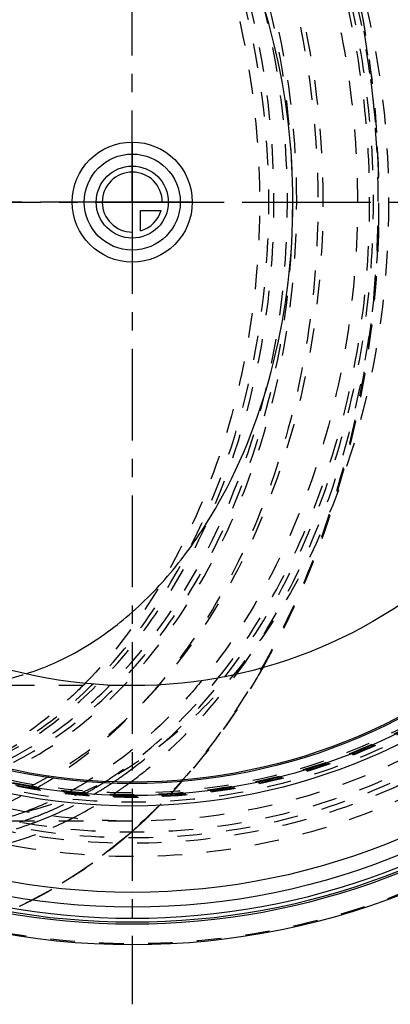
# Model space of a CAD drawing. Header units: millimetres. Extents: x 195 to 799, y 286 to 708.
# Tile 3 of 13: x 566 to 664, y 286 to 549. Entities that reach past the tile are written whole.
import ezdxf

# ---------------------------------------------------------------- set-up
doc = ezdxf.new("R2010")
doc.units = ezdxf.units.MM
doc.header["$LTSCALE"] = 65.185185
doc.linetypes.add('CENTER', pattern=[0.6, 0.375, -0.075, 0.075, -0.075])
doc.linetypes.add('HIDDEN', pattern=[0.2, 0.1, -0.1])
doc.layers.get('0').update_dxf_attribs({"linetype": 'CONTINUOUS'})
for name, color, linetype in [('FASEN', 7, 'CONTINUOUS'), ('KOERPER', 7, 'CONTINUOUS'), ('KONST.EL_MIT_GEO', 7, 'CONTINUOUS'), ('KURVEN', 7, 'CONTINUOUS')]:
    doc.layers.add(name, color=color, linetype=linetype)

msp = doc.modelspace()

# ---------------------------------------------------------------- linework, layer by layer
at = {"color": 2, "linetype": 'CENTER'}
msp.add_line((194.87, 500), (798.69, 500), dxfattribs=at)
at = {"layer": 'FASEN', "color": 8, "linetype": 'HIDDEN'}
msp.add_circle((595.69, 500), 157.5, dxfattribs=at)
at = {"layer": 'FASEN', "color": 7, "linetype": 'Continuous'}
msp.add_circle((595.69, 500), 154.61, dxfattribs=at)
at = {"layer": 'KOERPER', "color": 8, "linetype": 'HIDDEN'}
for p, q in [((595.69, 371.1), (447.9, 371.1)), ((595.69, 335), (529.93, 335))]:
    msp.add_line(p, q, dxfattribs=at)
msp.add_circle((595.69, 500), 165, dxfattribs=at)
at = {"layer": 'KOERPER', "color": 7, "linetype": 'Continuous'}
msp.add_circle((595.69, 500), 128.9, dxfattribs=at)
at = {"layer": 'KOERPER', "color": 8, "linetype": 'HIDDEN'}
for points, knots in [([(547.36, 665), (555.02, 665), (570.7, 662.78), (592.95, 653.05), (613.26, 637.44), (637.49, 608.92), (658.5, 562.45), (664.03, 521.25), (664.03, 500)], [0, 0, 0, 0, 0.103456, 0.210669, 0.324498, 0.446432, 0.712952, 1, 1, 1, 1]), ([(664.03, 500), (664.03, 478.75), (658.5, 437.55), (637.49, 391.08), (613.26, 362.56), (592.95, 346.95), (570.7, 337.22), (555.02, 335), (547.36, 335)], [0, 0, 0, 0, 0.287048, 0.553568, 0.675502, 0.789331, 0.896544, 1, 1, 1, 1]), ([(547.36, 371.1), (549.04, 371.1), (555.81, 371.36), (562.53, 372.7), (567.38, 374.25)], [0, 0, 0, 0, 0.248499, 1, 1, 1, 1])]:
    msp.add_open_spline(points, degree=3, knots=knots, dxfattribs=at)
at = {"layer": 'KOERPER', "color": 7, "linetype": 'Continuous'}
for points, knots in [([(638.51, 500), (638.51, 514.32), (635.24, 542.31), (622.94, 574.7), (608.59, 596.3), (596.3, 609.47), (582.57, 619.57), (572.47, 624.13), (567.38, 625.75)], [0, 0, 0, 0, 0.280085, 0.545083, 0.668736, 0.78544, 0.895477, 1, 1, 1, 1]), ([(567.38, 374.25), (572.47, 375.87), (582.57, 380.43), (596.3, 390.53), (608.59, 403.7), (622.94, 425.3), (635.24, 457.69), (638.51, 485.68), (638.51, 500)], [0, 0, 0, 0, 0.104523, 0.21456, 0.331264, 0.454917, 0.719915, 1, 1, 1, 1])]:
    msp.add_open_spline(points, degree=3, knots=knots, dxfattribs=at)
at = {"layer": 'KONST.EL_MIT_GEO', "color": 2, "linetype": 'CENTER'}
for q in [(595.69, 707.69), (425.69, 500), (765.69, 500), (595.69, 286.15)]:
    msp.add_line((595.69, 500), q, dxfattribs=at)
at = {"layer": 'KONST.EL_MIT_GEO', "color": 8, "linetype": 'HIDDEN'}
for p, q in [((594.61, 344.93), (594.74, 345.02)), ((595.53, 332.16), (595.33, 331.98)), ((595.56, 332.12), (595.37, 331.96))]:
    msp.add_line(p, q, dxfattribs=at)
at = {"layer": 'KONST.EL_MIT_GEO', "color": 7, "linetype": 'Continuous'}
for radius in [198, 187.94, 184, 161, 158.2, 155]:
    msp.add_circle((595.69, 500), radius, dxfattribs=at)
at = {"layer": 'KONST.EL_MIT_GEO', "color": 8, "linetype": 'HIDDEN'}
for radius in [197.71, 174.46, 170.93, 169.5, 168, 165, 160, 158.7, 158.5, 158, 157.5]:
    msp.add_circle((595.69, 500), radius, dxfattribs=at)
at = {"layer": 'KONST.EL_MIT_GEO', "color": 7, "linetype": 'Continuous'}
for radius, start, end in [(192.4, 107.8302, 72.1698), (191.9, 107.8376, 72.1624), (190.91, 107.8414, 72.1586)]:
    msp.add_arc((595.69, 500), radius, start, end, dxfattribs=at)
at = {"layer": 'KONST.EL_MIT_GEO', "color": 8, "linetype": 'HIDDEN'}
for centre, radius, start, end in [((414.95, 500), 246.5, 1.5516, 1.9299), ((414.91, 500), 246.54, 358.4373, 1.5513), ((381.72, 500), 279.72, 358.6229, 1.3671), ((414.95, 500), 246.5, 358.0701, 358.4371), ((528.97, 437.9), 111.19, 303.4421, 305.7146), ((521.98, 429.7), 98.47, 292.7407, 299.312), ((520.17, 433), 102.24, 299.2907, 299.9432), ((519.23, 434.62), 104.11, 299.9479, 302.1237), ((530.51, 433.33), 102.61, 298.6512, 301.1475), ((531.93, 433.98), 104.97, 299.866, 302.2272), ((531, 434.84), 107.52, 301.0805, 303.4414), ((527.46, 437), 113.95, 304.0385, 305.6579), ((526.54, 438.29), 115.55, 305.6546, 305.8524), ((526.31, 438.61), 115.94, 305.8524, 306.0961), ((525.91, 439.16), 116.62, 306.1727, 306.5325), ((489.06, 451.61), 160.05, 317.208, 318.5188), ((488.47, 451.95), 160.74, 317.2607, 318.5796), ((533.37, 427.92), 96.49, 290.4096, 297.9727), ((534.8, 428.16), 99.83, 293.2116, 300.4891), ((531.51, 431.53), 100.56, 297.9455, 298.645), ((531.65, 430.48), 106.2, 296.9312, 303.5091), ((532.93, 432.25), 102.98, 299.1743, 299.8605), ((532.08, 433.07), 105.44, 300.412, 301.0747), ((528.54, 435.41), 112.04, 303.4427, 304.0356), ((494.17, 446.81), 153.04, 313.0787, 316.8435), ((493.86, 446.9), 153.35, 313.1482, 316.8932), ((490.75, 450.05), 157.75, 316.8335, 317.2058), ((490.33, 450.25), 158.22, 316.8832, 317.2582), ((535.46, 422.61), 90.78, 286.5088, 290.3418), ((537.26, 423.05), 92.79, 288.3482, 291.6482), ((536.63, 423.98), 95.27, 290.8561, 293.1899), ((537.75, 421.63), 91.29, 287.8146, 288.3403), ((537.19, 422.53), 93.71, 289.5525, 290.8529), ((534.38, 425.1), 100.17, 293.6594, 295.906), ((533.55, 426.81), 102.08, 295.9023, 296.9099), ((500.42, 440.18), 143.92, 311.3617, 312.1615), ((499.56, 440.89), 145.07, 311.4313, 312.4848), ((498.98, 441.77), 146.07, 312.1617, 313.0484), ((498.2, 442.38), 147.09, 312.4838, 313.1192), ((501.72, 438.7), 141.96, 310.6963, 311.2544)]:
    msp.add_arc(centre, radius, start, end, dxfattribs=at)
for points, knots in [([(521.15, 698), (530.34, 698), (549.15, 695.33), (575.85, 683.66), (600.23, 664.93), (629.3, 630.72), (649.14, 586.78), (659.39, 538.52), (662.05, 500), (659.39, 461.48), (649.14, 413.22), (629.3, 369.28), (600.23, 335.07), (575.85, 316.34), (549.15, 304.67), (530.34, 302), (521.15, 302)], [0, 0, 0, 0, 0.051692, 0.105258, 0.162132, 0.223055, 0.356218, 0.427422, 0.5, 0.572578, 0.643782, 0.776945, 0.837868, 0.894742, 0.948308, 1, 1, 1, 1]), ([(646.6, 500), (646.6, 521.25), (641.06, 562.45), (620.05, 608.92), (595.83, 637.44), (575.51, 653.05), (553.26, 662.78), (537.59, 665), (529.93, 665)], [0, 0, 0, 0, 0.287048, 0.553568, 0.675502, 0.789331, 0.896544, 1, 1, 1, 1]), ([(639.53, 500), (639.53, 520.61), (635.38, 551.35), (621.39, 588.75), (607.42, 613.13), (590.3, 633.28), (570.6, 648.41), (549.01, 657.84), (526.39, 661.06), (503.77, 657.84), (482.18, 648.41), (462.48, 633.28), (445.36, 613.13), (431.39, 588.75), (417.4, 551.35), (413.25, 520.61), (413.25, 500)], [0, 0, 0, 0, 0.143395, 0.211975, 0.276986, 0.337897, 0.394761, 0.448319, 0.5, 0.551681, 0.605239, 0.662103, 0.723014, 0.788025, 0.856605, 1, 1, 1, 1]), ([(522.1, 342.5), (529.42, 342.5), (544.38, 344.62), (565.62, 353.91), (585.01, 368.8), (608.13, 396.03), (628.19, 440.41), (636.21, 500), (628.19, 559.59), (608.13, 603.97), (585.01, 631.2), (565.62, 646.09), (544.38, 655.38), (529.42, 657.5), (522.1, 657.5)], [0, 0, 0, 0, 0.05173, 0.105334, 0.162249, 0.223216, 0.356476, 0.5, 0.643524, 0.776784, 0.837751, 0.894666, 0.94827, 1, 1, 1, 1]), ([(525.68, 342.5), (533, 342.5), (547.96, 344.62), (569.2, 353.91), (588.59, 368.8), (611.71, 396.03), (631.77, 440.41), (639.79, 500), (631.77, 559.59), (611.71, 603.97), (588.59, 631.2), (569.2, 646.09), (547.96, 655.38), (533, 657.5), (525.68, 657.5)], [0, 0, 0, 0, 0.05173, 0.105334, 0.162249, 0.223216, 0.356476, 0.5, 0.643524, 0.776784, 0.837751, 0.894666, 0.94827, 1, 1, 1, 1]), ([(526.39, 341.5), (533.75, 341.5), (548.81, 343.64), (570.18, 352.98), (589.7, 367.97), (612.97, 395.37), (633.15, 440.03), (641.22, 500), (633.15, 559.97), (612.97, 604.63), (589.7, 632.03), (570.18, 647.02), (548.81, 656.36), (533.75, 658.5), (526.39, 658.5)], [0, 0, 0, 0, 0.051729, 0.105334, 0.162249, 0.223216, 0.356476, 0.5, 0.643524, 0.776784, 0.837751, 0.894666, 0.948271, 1, 1, 1, 1]), ([(534.65, 343.74), (541.4, 344.94), (554.94, 349.2), (573.65, 360.44), (590.54, 376.19), (610.44, 403.11), (627.57, 444.86), (634.44, 500), (627.57, 555.14), (610.44, 596.89), (590.54, 623.81), (573.65, 639.56), (554.94, 650.8), (541.4, 655.06), (534.65, 656.26)], [0, 0, 0, 0, 0.051839, 0.106175, 0.163917, 0.225424, 0.358371, 0.5, 0.641629, 0.774576, 0.836083, 0.893825, 0.948161, 1, 1, 1, 1]), ([(583.15, 628.26), (598.52, 612.63), (616, 581.92), (627.58, 536.93), (630.66, 500), (627.58, 463.07), (616, 418.08), (598.52, 387.37), (583.15, 371.74)], [0, 0, 0, 0, 0.23635, 0.36635, 0.5, 0.63365, 0.76365, 1, 1, 1, 1]), ([(602.77, 628.67), (616.87, 611.94), (632.76, 580.97), (643.33, 536.23), (646.12, 500), (643.33, 463.77), (632.76, 419.03), (616.87, 388.06), (602.77, 371.33)], [0, 0, 0, 0, 0.238297, 0.367608, 0.5, 0.632392, 0.761703, 1, 1, 1, 1]), ([(614.23, 627.55), (628.02, 610.83), (643.55, 580.11), (653.9, 535.81), (656.62, 500), (653.9, 464.19), (643.55, 419.89), (628.02, 389.17), (614.23, 372.45)], [0, 0, 0, 0, 0.238556, 0.367775, 0.5, 0.632225, 0.761444, 1, 1, 1, 1]), ([(618.61, 373.14), (632.03, 389.97), (647.15, 420.56), (657.22, 464.54), (659.86, 500), (657.22, 535.46), (647.15, 579.44), (632.03, 610.03), (618.61, 626.86)], [0, 0, 0, 0, 0.238964, 0.368038, 0.5, 0.631962, 0.761036, 1, 1, 1, 1]), ([(620.39, 373.49), (633.57, 390.42), (648.39, 420.95), (658.26, 464.75), (660.85, 500), (658.26, 535.25), (648.39, 579.05), (633.57, 609.58), (620.39, 626.51)], [0, 0, 0, 0, 0.23927, 0.368234, 0.5, 0.631766, 0.76073, 1, 1, 1, 1]), ([(661.31, 508.3), (660.94, 519.25), (656.83, 560.48), (641.63, 601.27), (623.52, 625.85)], [0, 0, 0, 0, 0.263972, 1, 1, 1, 1]), ([(630.44, 624.16), (635.27, 615.7), (652.88, 578.88), (660.63, 537.65), (661.37, 506.67)], [0, 0, 0, 0, 0.23914, 1, 1, 1, 1]), ([(630.47, 624.13), (635.29, 615.66), (652.89, 578.85), (660.63, 537.64), (661.37, 506.67)], [0, 0, 0, 0, 0.239258, 1, 1, 1, 1]), ([(413.25, 500), (413.25, 479.39), (417.4, 448.65), (431.39, 411.25), (445.36, 386.87), (462.48, 366.72), (482.18, 351.59), (503.77, 342.16), (526.39, 338.94), (549.01, 342.16), (570.6, 351.59), (590.3, 366.72), (607.42, 386.87), (621.39, 411.25), (635.38, 448.65), (639.53, 479.39), (639.53, 500)], [0, 0, 0, 0, 0.143395, 0.211975, 0.276986, 0.337897, 0.394761, 0.448319, 0.5, 0.551681, 0.605239, 0.662103, 0.723014, 0.788025, 0.856605, 1, 1, 1, 1]), ([(529.93, 335), (537.59, 335), (553.26, 337.22), (575.51, 346.95), (595.83, 362.56), (620.05, 391.08), (641.06, 437.55), (646.6, 478.75), (646.6, 500)], [0, 0, 0, 0, 0.103456, 0.210669, 0.324498, 0.446432, 0.712952, 1, 1, 1, 1]), ([(623.52, 374.15), (629.31, 382.01), (650.81, 417.71), (660.24, 459.97), (661.31, 491.7)], [0, 0, 0, 0, 0.235224, 1, 1, 1, 1]), ([(661.37, 493.28), (661.11, 482.7), (657.84, 442.14), (645.37, 402), (630.44, 375.84)], [0, 0, 0, 0, 0.259942, 1, 1, 1, 1]), ([(661.37, 493.28), (661.11, 482.71), (657.85, 442.16), (645.38, 402.04), (630.47, 375.87)], [0, 0, 0, 0, 0.259853, 1, 1, 1, 1]), ([(630.44, 375.84), (628.87, 373.08), (622.48, 362.48), (615.05, 352.49), (608.96, 345.6)], [0, 0, 0, 0, 0.256908, 1, 1, 1, 1]), ([(630.47, 375.87), (628.9, 373.11), (622.51, 362.5), (615.09, 352.51), (609.01, 345.61)], [0, 0, 0, 0, 0.256807, 1, 1, 1, 1]), ([(587.91, 345.18), (590.73, 346.96), (602.12, 354.91), (612.03, 364.9), (618.61, 373.14)], [0, 0, 0, 0, 0.240565, 1, 1, 1, 1]), ([(593.88, 347.62), (596.31, 349.37), (606.06, 356.98), (614.63, 366.08), (620.39, 373.49)], [0, 0, 0, 0, 0.24159, 1, 1, 1, 1]), ([(595.33, 345.46), (597.93, 347.38), (608.39, 355.83), (617.47, 365.94), (623.52, 374.15)], [0, 0, 0, 0, 0.241108, 1, 1, 1, 1]), ([(583.15, 371.74), (580.97, 369.52), (572.28, 361.32), (562.25, 354.49), (554.3, 350.62)], [0, 0, 0, 0, 0.259841, 1, 1, 1, 1]), ([(602.77, 371.33), (600.67, 368.84), (592.26, 359.52), (582.47, 351.39), (574.59, 346.45)], [0, 0, 0, 0, 0.259684, 1, 1, 1, 1]), ([(614.23, 372.45), (611.96, 369.71), (602.91, 359.52), (592.22, 350.73), (583.59, 345.51)], [0, 0, 0, 0, 0.260556, 1, 1, 1, 1]), ([(571.49, 336.8), (572.48, 337.19), (576.45, 338.85), (580.31, 340.77), (583.13, 342.34)], [0, 0, 0, 0, 0.247477, 1, 1, 1, 1]), ([(538.08, 325.54), (544.27, 325.54), (556.81, 326.88), (568.79, 330.81), (574.58, 333.34)], [0, 0, 0, 0, 0.494623, 1, 1, 1, 1]), ([(539.12, 329.07), (544.08, 329.07), (554.1, 329.95), (563.81, 332.53), (568.56, 334.22)], [0, 0, 0, 0, 0.496306, 1, 1, 1, 1]), ([(594.29, 331.08), (587.92, 325.6), (574.49, 315.98), (559.36, 309.3), (551.72, 306.92)], [0, 0, 0, 0, 0.512407, 1, 1, 1, 1]), ([(595.37, 331.96), (588.91, 326.27), (575.26, 316.29), (559.82, 309.33), (552.02, 306.85)], [0, 0, 0, 0, 0.512501, 1, 1, 1, 1])]:
    msp.add_open_spline(points, degree=3, knots=knots, dxfattribs=at)
at = {"layer": 'KURVEN', "color": 40, "linetype": 'Continuous'}
for p, q in [((595.69, 516), (595.69, 484)), ((611.69, 500), (579.69, 500)), ((597.89, 497.8), (603.38, 497.8)), ((597.89, 492.31), (597.89, 497.8))]:
    msp.add_line(p, q, dxfattribs=at)
for radius in [16, 12.8, 9.6]:
    msp.add_circle((595.69, 500), radius, dxfattribs=at)
for start, end in [(0, 270), (285.962, 344.038)]:
    msp.add_arc((595.69, 500), 8, start, end, dxfattribs=at)

doc.saveas('drawing.dxf')
